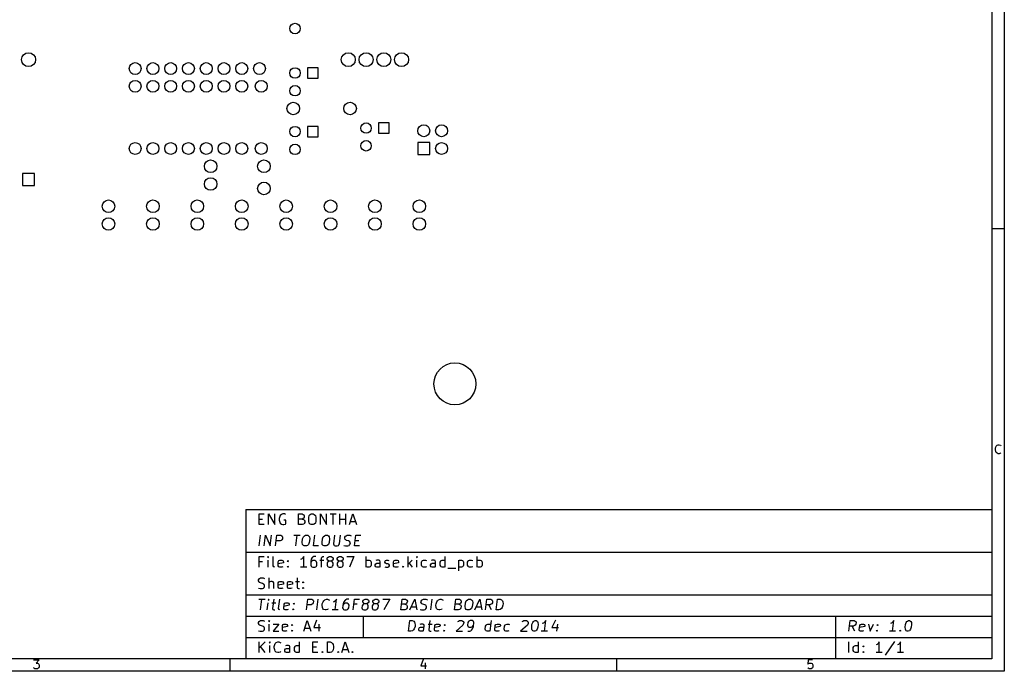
# Model space of a CAD drawing. Extents: x 10 to 287, y -200 to -10.
# Tile 2 of 3: x 146 to 287, y -200 to -107. Entities that reach past the tile are written whole.
import ezdxf

# ---------------------------------------------------------------- set-up
doc = ezdxf.new("R2010")
doc.units = 0
doc.header["$MEASUREMENT"] = 0
doc.layers.add('BLACK', color=250, linetype='CONTINUOUS')

msp = doc.modelspace()

# ---------------------------------------------------------------- linework, layer by layer
at = {"layer": 'BLACK'}
for p, q in [((286.842, -10.16), (286.842, -199.847)), ((285.064, -11.938), (285.064, -198.069)), ((187.21, -113.55), (187.21, -115.05)), ((188.71, -113.55), (187.21, -113.55)), ((188.71, -115.05), (188.71, -113.55)), ((187.21, -115.05), (188.71, -115.05)), ((187.21, -121.932), (187.21, -123.432)), ((188.71, -121.932), (187.21, -121.932)), ((188.71, -123.432), (188.71, -121.932)), ((197.37, -121.424), (197.37, -122.924)), ((198.87, -121.424), (197.37, -121.424)), ((198.87, -122.924), (198.87, -121.424)), ((187.21, -123.432), (188.71, -123.432)), ((197.37, -122.924), (198.87, -122.924)), ((202.985, -124.245), (202.985, -125.945)), ((204.685, -124.245), (202.985, -124.245)), ((204.685, -125.945), (204.685, -124.245)), ((202.985, -125.945), (204.685, -125.945)), ((148.17, -128.69), (146.47, -128.69)), ((146.47, -128.69), (146.47, -130.39)), ((148.17, -130.39), (148.17, -128.69)), ((146.47, -130.39), (148.17, -130.39)), ((286.842, -136.601), (285.064, -136.601)), ((285.681, -167.65), (285.802, -167.529)), ((285.802, -167.529), (285.983, -167.468)), ((285.983, -167.468), (286.104, -167.468)), ((286.104, -167.468), (286.286, -167.529)), ((286.286, -167.529), (286.346, -167.589)), ((285.56, -168.013), (285.621, -167.771)), ((285.56, -168.194), (285.56, -168.013)), ((285.621, -168.436), (285.56, -168.194)), ((285.621, -167.771), (285.681, -167.65)), ((285.681, -168.557), (285.621, -168.436)), ((285.802, -168.678), (285.681, -168.557)), ((285.983, -168.738), (285.802, -168.678)), ((286.104, -168.738), (285.983, -168.738)), ((286.286, -168.678), (286.104, -168.738)), ((286.346, -168.617), (286.286, -168.678)), ((178.384, -176.733), (178.384, -198.069)), ((178.384, -176.733), (285.064, -176.733)), ((180.271, -178.874), (180.271, -177.35)), ((180.271, -177.35), (180.997, -177.35)), ((181.65, -178.874), (181.65, -177.35)), ((181.65, -177.35), (182.521, -178.874)), ((182.521, -178.874), (182.521, -177.35)), ((183.682, -177.35), (183.464, -177.423)), ((183.9, -177.35), (183.682, -177.35)), ((184.045, -177.423), (183.9, -177.35)), ((185.932, -178.874), (185.932, -177.35)), ((185.932, -177.35), (186.44, -177.35)), ((186.44, -177.35), (186.585, -177.423)), ((187.601, -177.423), (187.746, -177.35)), ((187.746, -177.35), (188.036, -177.35)), ((188.036, -177.35), (188.181, -177.423)), ((189.052, -178.874), (189.052, -177.35)), ((189.052, -177.35), (189.923, -178.874)), ((189.923, -178.874), (189.923, -177.35)), ((190.431, -177.35), (191.302, -177.35)), ((190.866, -178.874), (190.866, -177.35)), ((191.81, -178.874), (191.81, -177.35)), ((192.681, -178.874), (192.681, -177.35)), ((193.189, -178.874), (193.697, -177.35)), ((193.697, -177.35), (194.205, -178.874)), ((180.271, -178.076), (180.779, -178.076)), ((183.246, -177.713), (183.174, -178.003)), ((183.174, -178.003), (183.174, -178.221)), ((183.174, -178.221), (183.246, -178.511)), ((183.319, -177.568), (183.246, -177.713)), ((183.246, -178.511), (183.319, -178.656)), ((183.464, -177.423), (183.319, -177.568)), ((183.319, -178.656), (183.464, -178.801)), ((183.464, -178.801), (183.682, -178.874)), ((184.117, -178.221), (183.827, -178.221)), ((183.827, -178.874), (184.045, -178.801)), ((184.045, -178.801), (184.117, -178.729)), ((184.117, -178.729), (184.117, -178.221)), ((186.44, -178.076), (185.932, -178.076)), ((186.585, -178.003), (186.44, -178.076)), ((186.44, -178.076), (186.657, -178.148)), ((186.657, -178.801), (186.512, -178.874)), ((186.585, -177.423), (186.657, -177.495)), ((186.657, -177.931), (186.585, -178.003)), ((186.657, -177.495), (186.73, -177.64)), ((186.73, -177.785), (186.657, -177.931)), ((186.657, -178.148), (186.73, -178.221)), ((186.73, -178.729), (186.657, -178.801)), ((186.73, -177.64), (186.73, -177.785)), ((186.73, -178.221), (186.802, -178.366)), ((186.802, -178.584), (186.73, -178.729)), ((186.802, -178.366), (186.802, -178.584)), ((187.383, -177.858), (187.456, -177.568)), ((187.383, -178.366), (187.383, -177.858)), ((187.456, -178.656), (187.383, -178.366)), ((187.456, -177.568), (187.601, -177.423)), ((187.601, -178.801), (187.456, -178.656)), ((187.746, -178.874), (187.601, -178.801)), ((188.181, -178.801), (188.036, -178.874)), ((188.181, -177.423), (188.326, -177.568)), ((188.326, -178.656), (188.181, -178.801)), ((188.326, -177.568), (188.399, -177.858)), ((188.399, -178.366), (188.326, -178.656)), ((188.399, -177.858), (188.399, -178.366)), ((191.81, -178.076), (192.681, -178.076)), ((193.334, -178.439), (194.06, -178.439)), ((180.997, -178.874), (180.271, -178.874)), ((183.682, -178.874), (183.827, -178.874)), ((186.512, -178.874), (185.932, -178.874)), ((188.036, -178.874), (187.746, -178.874)), ((180.289, -181.922), (180.48, -180.398)), ((181.015, -181.922), (181.205, -180.398)), ((181.205, -180.398), (181.886, -181.922)), ((181.886, -181.922), (182.076, -180.398)), ((182.611, -181.922), (182.802, -180.398)), ((183.283, -181.196), (182.702, -181.196)), ((182.802, -180.398), (183.383, -180.398)), ((183.437, -181.124), (183.283, -181.196)), ((183.383, -180.398), (183.519, -180.471)), ((183.519, -181.051), (183.437, -181.124)), ((183.519, -180.471), (183.582, -180.543)), ((183.609, -180.906), (183.519, -181.051)), ((183.582, -180.543), (183.637, -180.688)), ((183.637, -180.688), (183.609, -180.906)), ((185.269, -180.398), (186.14, -180.398)), ((185.514, -181.922), (185.705, -180.398)), ((186.449, -181.414), (186.512, -180.906)), ((186.485, -181.704), (186.449, -181.414)), ((186.512, -180.906), (186.621, -180.616)), ((186.621, -180.616), (186.784, -180.471)), ((186.784, -180.471), (186.939, -180.398)), ((186.939, -180.398), (187.229, -180.398)), ((187.229, -180.398), (187.365, -180.471)), ((187.465, -181.414), (187.356, -181.704)), ((187.365, -180.471), (187.492, -180.616)), ((187.528, -180.906), (187.465, -181.414)), ((187.492, -180.616), (187.528, -180.906)), ((188.054, -181.922), (188.245, -180.398)), ((189.279, -181.414), (189.342, -180.906)), ((189.315, -181.704), (189.279, -181.414)), ((189.342, -180.906), (189.451, -180.616)), ((189.451, -180.616), (189.615, -180.471)), ((189.615, -180.471), (189.769, -180.398)), ((189.769, -180.398), (190.059, -180.398)), ((190.059, -180.398), (190.195, -180.471)), ((190.295, -181.414), (190.186, -181.704)), ((190.195, -180.471), (190.322, -180.616)), ((190.358, -180.906), (190.295, -181.414)), ((190.322, -180.616), (190.358, -180.906)), ((191.075, -180.398), (190.921, -181.632)), ((191.792, -181.632), (191.946, -180.398)), ((192.545, -180.833), (192.563, -180.688)), ((192.599, -180.979), (192.545, -180.833)), ((192.563, -180.688), (192.654, -180.543)), ((192.663, -181.051), (192.599, -180.979)), ((192.654, -180.543), (192.735, -180.471)), ((192.799, -181.124), (192.663, -181.051)), ((192.735, -180.471), (192.889, -180.398)), ((193.08, -181.196), (192.799, -181.124)), ((192.889, -180.398), (193.252, -180.398)), ((193.216, -181.269), (193.08, -181.196)), ((193.279, -181.341), (193.216, -181.269)), ((193.252, -180.398), (193.461, -180.471)), ((193.334, -181.487), (193.279, -181.341)), ((193.316, -181.632), (193.334, -181.487)), ((193.933, -181.922), (194.123, -180.398)), ((194.032, -181.124), (194.54, -181.124)), ((194.123, -180.398), (194.849, -180.398)), ((178.384, -182.829), (285.064, -182.829)), ((186.612, -181.849), (186.485, -181.704)), ((186.748, -181.922), (186.612, -181.849)), ((187.038, -181.922), (186.748, -181.922)), ((187.193, -181.849), (187.038, -181.922)), ((187.356, -181.704), (187.193, -181.849)), ((188.78, -181.922), (188.054, -181.922)), ((189.442, -181.849), (189.315, -181.704)), ((189.578, -181.922), (189.442, -181.849)), ((189.869, -181.922), (189.578, -181.922)), ((190.023, -181.849), (189.869, -181.922)), ((190.186, -181.704), (190.023, -181.849)), ((190.921, -181.632), (190.975, -181.777)), ((190.975, -181.777), (191.039, -181.849)), ((191.039, -181.849), (191.175, -181.922)), ((191.175, -181.922), (191.465, -181.922)), ((191.465, -181.922), (191.619, -181.849)), ((191.619, -181.849), (191.701, -181.777)), ((191.701, -181.777), (191.792, -181.632)), ((192.418, -181.849), (192.626, -181.922)), ((192.626, -181.922), (192.989, -181.922)), ((192.989, -181.922), (193.143, -181.849)), ((193.143, -181.849), (193.225, -181.777)), ((193.225, -181.777), (193.316, -181.632)), ((194.658, -181.922), (193.933, -181.922)), ((180.271, -184.97), (180.271, -183.446)), ((180.271, -183.446), (180.997, -183.446)), ((180.779, -184.172), (180.271, -184.172)), ((181.577, -183.446), (181.505, -183.519)), ((181.505, -183.519), (181.577, -183.591)), ((181.65, -183.519), (181.577, -183.446)), ((181.577, -183.446), (181.577, -183.591)), ((181.577, -183.591), (181.65, -183.519)), ((181.577, -184.97), (181.577, -183.954)), ((182.303, -184.752), (182.303, -183.446)), ((183.029, -184.172), (183.101, -184.027)), ((183.029, -184.752), (183.029, -184.172)), ((183.754, -184.317), (183.029, -184.462)), ((183.101, -184.027), (183.246, -183.954)), ((183.246, -183.954), (183.537, -183.954)), ((183.537, -183.954), (183.682, -184.027)), ((183.682, -184.027), (183.754, -184.172)), ((183.754, -184.172), (183.754, -184.317)), ((184.335, -184.099), (184.408, -184.027)), ((184.408, -184.172), (184.335, -184.099)), ((184.408, -184.027), (184.48, -184.099)), ((184.408, -184.027), (184.408, -184.172)), ((184.48, -184.099), (184.408, -184.172)), ((186.367, -183.809), (186.222, -183.881)), ((186.512, -183.664), (186.367, -183.809)), ((186.657, -183.446), (186.512, -183.664)), ((186.657, -184.97), (186.657, -183.446)), ((187.746, -183.809), (187.673, -184.099)), ((187.673, -184.099), (187.673, -184.68)), ((187.746, -184.172), (187.673, -184.317)), ((187.891, -183.591), (187.746, -183.809)), ((187.818, -184.099), (187.746, -184.172)), ((187.964, -184.027), (187.818, -184.099)), ((187.964, -183.519), (187.891, -183.591)), ((188.109, -183.446), (187.964, -183.519)), ((188.254, -184.027), (187.964, -184.027)), ((188.399, -183.446), (188.109, -183.446)), ((188.399, -184.099), (188.254, -184.027)), ((188.472, -184.172), (188.399, -184.099)), ((188.544, -184.317), (188.472, -184.172)), ((188.544, -184.68), (188.544, -184.317)), ((188.98, -183.954), (189.56, -183.954)), ((189.197, -183.664), (189.27, -183.519)), ((189.197, -184.97), (189.197, -183.664)), ((189.27, -183.519), (189.415, -183.446)), ((189.415, -183.446), (189.56, -183.446)), ((189.996, -183.736), (190.068, -183.591)), ((189.996, -183.809), (189.996, -183.736)), ((190.068, -183.954), (189.996, -183.809)), ((190.068, -184.244), (189.996, -184.389)), ((189.996, -184.389), (189.996, -184.68)), ((190.068, -183.591), (190.141, -183.519)), ((190.141, -184.027), (190.068, -183.954)), ((190.141, -184.172), (190.068, -184.244)), ((190.141, -183.519), (190.286, -183.446)), ((190.286, -184.099), (190.141, -184.027)), ((190.286, -184.099), (190.141, -184.172)), ((190.286, -183.446), (190.576, -183.446)), ((190.576, -184.099), (190.286, -184.099)), ((190.576, -183.446), (190.721, -183.519)), ((190.721, -184.027), (190.576, -184.099)), ((190.721, -184.172), (190.576, -184.099)), ((190.721, -183.519), (190.794, -183.591)), ((190.794, -183.954), (190.721, -184.027)), ((190.794, -184.244), (190.721, -184.172)), ((190.794, -183.591), (190.866, -183.736)), ((190.866, -183.809), (190.794, -183.954)), ((190.866, -184.389), (190.794, -184.244)), ((190.866, -183.736), (190.866, -183.809)), ((190.866, -184.68), (190.866, -184.389)), ((191.447, -183.736), (191.52, -183.591)), ((191.447, -183.809), (191.447, -183.736)), ((191.52, -183.954), (191.447, -183.809)), ((191.52, -184.244), (191.447, -184.389)), ((191.447, -184.389), (191.447, -184.68)), ((191.52, -183.591), (191.592, -183.519)), ((191.592, -184.027), (191.52, -183.954)), ((191.592, -184.172), (191.52, -184.244)), ((191.592, -183.519), (191.737, -183.446)), ((191.737, -184.099), (191.592, -184.027)), ((191.737, -184.099), (191.592, -184.172)), ((191.737, -183.446), (192.028, -183.446)), ((192.028, -184.099), (191.737, -184.099)), ((192.028, -183.446), (192.173, -183.519)), ((192.173, -184.027), (192.028, -184.099)), ((192.173, -184.172), (192.028, -184.099)), ((192.173, -183.519), (192.245, -183.591)), ((192.245, -183.954), (192.173, -184.027)), ((192.245, -184.244), (192.173, -184.172)), ((192.245, -183.591), (192.318, -183.736)), ((192.318, -183.809), (192.245, -183.954)), ((192.318, -184.389), (192.245, -184.244)), ((192.318, -183.736), (192.318, -183.809)), ((192.318, -184.68), (192.318, -184.389)), ((192.826, -183.446), (193.842, -183.446)), ((193.842, -183.446), (193.189, -184.97)), ((195.584, -184.97), (195.584, -183.446)), ((195.584, -184.027), (195.729, -183.954)), ((195.729, -183.954), (196.019, -183.954)), ((196.019, -183.954), (196.164, -184.027)), ((196.164, -184.027), (196.237, -184.099)), ((196.237, -184.099), (196.309, -184.244)), ((196.309, -184.244), (196.309, -184.68)), ((197.108, -183.954), (196.962, -184.027)), ((196.962, -184.462), (197.108, -184.389)), ((197.398, -183.954), (197.108, -183.954)), ((197.108, -184.389), (197.47, -184.389)), ((197.543, -184.027), (197.398, -183.954)), ((197.47, -184.389), (197.616, -184.317)), ((197.616, -184.172), (197.543, -184.027)), ((197.616, -184.97), (197.616, -184.172)), ((198.269, -184.172), (198.341, -184.027)), ((198.269, -184.244), (198.269, -184.172)), ((198.341, -184.389), (198.269, -184.244)), ((198.341, -184.027), (198.486, -183.954)), ((198.486, -184.462), (198.341, -184.389)), ((198.486, -183.954), (198.704, -183.954)), ((198.704, -183.954), (198.849, -184.027)), ((199.502, -184.172), (199.575, -184.027)), ((199.502, -184.752), (199.502, -184.172)), ((200.228, -184.317), (199.502, -184.462)), ((199.575, -184.027), (199.72, -183.954)), ((199.72, -183.954), (200.01, -183.954)), ((200.01, -183.954), (200.156, -184.027)), ((200.156, -184.027), (200.228, -184.172)), ((200.228, -184.172), (200.228, -184.317)), ((201.607, -184.97), (201.607, -183.446)), ((202.188, -183.954), (201.607, -184.535)), ((201.752, -184.389), (202.188, -184.97)), ((202.841, -183.446), (202.768, -183.519)), ((202.768, -183.519), (202.841, -183.591)), ((202.913, -183.519), (202.841, -183.446)), ((202.841, -183.446), (202.841, -183.591)), ((202.841, -183.591), (202.913, -183.519)), ((202.841, -184.97), (202.841, -183.954)), ((203.494, -184.244), (203.566, -184.099)), ((203.494, -184.68), (203.494, -184.244)), ((203.566, -184.099), (203.639, -184.027)), ((203.639, -184.027), (203.784, -183.954)), ((203.784, -183.954), (204.074, -183.954)), ((204.074, -183.954), (204.22, -184.027)), ((205.018, -183.954), (204.873, -184.027)), ((204.873, -184.462), (205.018, -184.389)), ((205.308, -183.954), (205.018, -183.954)), ((205.018, -184.389), (205.381, -184.389)), ((205.453, -184.027), (205.308, -183.954)), ((205.381, -184.389), (205.526, -184.317)), ((205.526, -184.172), (205.453, -184.027)), ((205.526, -184.97), (205.526, -184.172)), ((206.179, -184.244), (206.252, -184.099)), ((206.179, -184.68), (206.179, -184.244)), ((206.252, -184.099), (206.324, -184.027)), ((206.324, -184.027), (206.469, -183.954)), ((206.469, -183.954), (206.76, -183.954)), ((206.76, -183.954), (206.905, -184.027)), ((206.905, -184.97), (206.905, -183.446)), ((208.792, -183.954), (208.792, -185.478)), ((208.792, -184.027), (208.937, -183.954)), ((208.937, -183.954), (209.227, -183.954)), ((209.227, -183.954), (209.372, -184.027)), ((209.372, -184.027), (209.445, -184.099)), ((209.445, -184.099), (209.517, -184.244)), ((209.517, -184.244), (209.517, -184.68)), ((210.098, -184.244), (210.17, -184.099)), ((210.098, -184.68), (210.098, -184.244)), ((210.17, -184.099), (210.243, -184.027)), ((210.243, -184.027), (210.388, -183.954)), ((210.388, -183.954), (210.678, -183.954)), ((210.678, -183.954), (210.824, -184.027)), ((211.477, -184.97), (211.477, -183.446)), ((211.477, -184.027), (211.622, -183.954)), ((211.622, -183.954), (211.912, -183.954)), ((211.912, -183.954), (212.057, -184.027)), ((212.057, -184.027), (212.13, -184.099)), ((212.13, -184.099), (212.202, -184.244)), ((212.202, -184.244), (212.202, -184.68)), ((182.376, -184.897), (182.303, -184.752)), ((182.521, -184.97), (182.376, -184.897)), ((183.101, -184.897), (183.029, -184.752)), ((183.246, -184.97), (183.101, -184.897)), ((183.537, -184.97), (183.246, -184.97)), ((183.682, -184.897), (183.537, -184.97)), ((184.335, -184.897), (184.408, -184.825)), ((184.408, -184.97), (184.335, -184.897)), ((184.408, -184.825), (184.48, -184.897)), ((184.408, -184.825), (184.408, -184.97)), ((184.48, -184.897), (184.408, -184.97)), ((187.093, -184.97), (186.222, -184.97)), ((187.673, -184.68), (187.746, -184.825)), ((187.746, -184.825), (187.818, -184.897)), ((187.818, -184.897), (187.964, -184.97)), ((187.964, -184.97), (188.254, -184.97)), ((188.254, -184.97), (188.399, -184.897)), ((188.399, -184.897), (188.472, -184.825)), ((188.472, -184.825), (188.544, -184.68)), ((189.996, -184.68), (190.068, -184.825)), ((190.068, -184.825), (190.141, -184.897)), ((190.141, -184.897), (190.286, -184.97)), ((190.286, -184.97), (190.576, -184.97)), ((190.576, -184.97), (190.721, -184.897)), ((190.721, -184.897), (190.794, -184.825)), ((190.794, -184.825), (190.866, -184.68)), ((191.447, -184.68), (191.52, -184.825)), ((191.52, -184.825), (191.592, -184.897)), ((191.592, -184.897), (191.737, -184.97)), ((191.737, -184.97), (192.028, -184.97)), ((192.028, -184.97), (192.173, -184.897)), ((192.173, -184.897), (192.245, -184.825)), ((192.245, -184.825), (192.318, -184.68)), ((195.729, -184.97), (195.584, -184.897)), ((196.019, -184.97), (195.729, -184.97)), ((196.164, -184.897), (196.019, -184.97)), ((196.237, -184.825), (196.164, -184.897)), ((196.309, -184.68), (196.237, -184.825)), ((196.89, -184.607), (196.962, -184.462)), ((196.89, -184.752), (196.89, -184.607)), ((196.962, -184.897), (196.89, -184.752)), ((197.108, -184.97), (196.962, -184.897)), ((197.47, -184.97), (197.108, -184.97)), ((197.616, -184.897), (197.47, -184.97)), ((198.269, -184.897), (198.414, -184.97)), ((198.414, -184.97), (198.704, -184.97)), ((198.704, -184.462), (198.486, -184.462)), ((198.849, -184.535), (198.704, -184.462)), ((198.704, -184.97), (198.849, -184.897)), ((198.922, -184.68), (198.849, -184.535)), ((198.849, -184.897), (198.922, -184.752)), ((198.922, -184.752), (198.922, -184.68)), ((199.575, -184.897), (199.502, -184.752)), ((199.72, -184.97), (199.575, -184.897)), ((200.01, -184.97), (199.72, -184.97)), ((200.156, -184.897), (200.01, -184.97)), ((200.809, -184.897), (200.881, -184.825)), ((200.881, -184.97), (200.809, -184.897)), ((200.881, -184.825), (200.954, -184.897)), ((200.881, -184.825), (200.881, -184.97)), ((200.954, -184.897), (200.881, -184.97)), ((203.566, -184.825), (203.494, -184.68)), ((203.639, -184.897), (203.566, -184.825)), ((203.784, -184.97), (203.639, -184.897)), ((204.074, -184.97), (203.784, -184.97)), ((204.22, -184.897), (204.074, -184.97)), ((204.8, -184.607), (204.873, -184.462)), ((204.8, -184.752), (204.8, -184.607)), ((204.873, -184.897), (204.8, -184.752)), ((205.018, -184.97), (204.873, -184.897)), ((205.381, -184.97), (205.018, -184.97)), ((205.526, -184.897), (205.381, -184.97)), ((206.252, -184.825), (206.179, -184.68)), ((206.324, -184.897), (206.252, -184.825)), ((206.469, -184.97), (206.324, -184.897)), ((206.76, -184.97), (206.469, -184.97)), ((206.905, -184.897), (206.76, -184.97)), ((207.268, -185.115), (208.429, -185.115)), ((208.937, -184.97), (208.792, -184.897)), ((209.227, -184.97), (208.937, -184.97)), ((209.372, -184.897), (209.227, -184.97)), ((209.445, -184.825), (209.372, -184.897)), ((209.517, -184.68), (209.445, -184.825)), ((210.17, -184.825), (210.098, -184.68)), ((210.243, -184.897), (210.17, -184.825)), ((210.388, -184.97), (210.243, -184.897)), ((210.678, -184.97), (210.388, -184.97)), ((210.824, -184.897), (210.678, -184.97)), ((211.622, -184.97), (211.477, -184.897)), ((211.912, -184.97), (211.622, -184.97)), ((212.057, -184.897), (211.912, -184.97)), ((212.13, -184.825), (212.057, -184.897)), ((212.202, -184.68), (212.13, -184.825)), ((180.198, -186.784), (180.271, -186.639)), ((180.198, -186.929), (180.198, -186.784)), ((180.271, -187.075), (180.198, -186.929)), ((180.271, -186.639), (180.344, -186.567)), ((180.344, -187.147), (180.271, -187.075)), ((180.344, -186.567), (180.489, -186.494)), ((180.489, -187.22), (180.344, -187.147)), ((180.489, -186.494), (180.852, -186.494)), ((180.779, -187.292), (180.489, -187.22)), ((180.852, -186.494), (181.069, -186.567)), ((181.722, -188.018), (181.722, -186.494)), ((181.795, -187.075), (181.722, -187.147)), ((181.94, -187.002), (181.795, -187.075)), ((182.158, -187.002), (181.94, -187.002)), ((182.303, -187.075), (182.158, -187.002)), ((182.376, -187.22), (182.303, -187.075)), ((182.376, -188.018), (182.376, -187.22)), ((183.029, -187.22), (183.101, -187.075)), ((183.029, -187.8), (183.029, -187.22)), ((183.101, -187.075), (183.246, -187.002)), ((183.246, -187.002), (183.537, -187.002)), ((183.537, -187.002), (183.682, -187.075)), ((183.682, -187.075), (183.754, -187.22)), ((183.754, -187.22), (183.754, -187.365)), ((184.335, -187.22), (184.408, -187.075)), ((184.335, -187.8), (184.335, -187.22)), ((184.408, -187.075), (184.553, -187.002)), ((184.553, -187.002), (184.843, -187.002)), ((184.843, -187.002), (184.988, -187.075)), ((184.988, -187.075), (185.061, -187.22)), ((185.061, -187.22), (185.061, -187.365)), ((185.496, -187.002), (186.077, -187.002)), ((185.714, -186.494), (185.714, -187.8)), ((186.512, -187.147), (186.585, -187.075)), ((186.585, -187.22), (186.512, -187.147)), ((186.585, -187.075), (186.657, -187.147)), ((186.585, -187.075), (186.585, -187.22)), ((186.657, -187.147), (186.585, -187.22)), ((180.198, -187.945), (180.416, -188.018)), ((180.416, -188.018), (180.779, -188.018)), ((180.924, -187.365), (180.779, -187.292)), ((180.779, -188.018), (180.924, -187.945)), ((180.997, -187.437), (180.924, -187.365)), ((180.924, -187.945), (180.997, -187.873)), ((181.069, -187.583), (180.997, -187.437)), ((180.997, -187.873), (181.069, -187.728)), ((181.069, -187.728), (181.069, -187.583)), ((183.754, -187.365), (183.029, -187.51)), ((183.101, -187.945), (183.029, -187.8)), ((183.246, -188.018), (183.101, -187.945)), ((183.537, -188.018), (183.246, -188.018)), ((183.682, -187.945), (183.537, -188.018)), ((185.061, -187.365), (184.335, -187.51)), ((184.408, -187.945), (184.335, -187.8)), ((184.553, -188.018), (184.408, -187.945)), ((184.843, -188.018), (184.553, -188.018)), ((184.988, -187.945), (184.843, -188.018)), ((185.714, -187.8), (185.786, -187.945)), ((185.786, -187.945), (185.932, -188.018)), ((185.932, -188.018), (186.077, -188.018)), ((186.512, -187.945), (186.585, -187.873)), ((186.585, -188.018), (186.512, -187.945)), ((186.585, -187.873), (186.657, -187.945)), ((186.585, -187.873), (186.585, -188.018)), ((186.657, -187.945), (186.585, -188.018)), ((178.384, -188.925), (285.064, -188.925)), ((180.262, -189.542), (181.133, -189.542)), ((180.507, -191.066), (180.697, -189.542)), ((181.45, -191.066), (181.577, -190.05)), ((181.641, -189.542), (181.559, -189.615)), ((181.559, -189.615), (181.623, -189.687)), ((181.641, -189.542), (181.623, -189.687)), ((181.623, -189.687), (181.704, -189.615)), ((181.704, -189.615), (181.641, -189.542)), ((182.085, -190.05), (182.666, -190.05)), ((182.367, -189.542), (182.203, -190.848)), ((183.074, -190.848), (183.237, -189.542)), ((183.963, -190.123), (184.117, -190.05)), ((184.117, -190.05), (184.408, -190.05)), ((184.408, -190.05), (184.544, -190.123)), ((187.038, -191.066), (187.229, -189.542)), ((187.229, -189.542), (187.809, -189.542)), ((187.809, -189.542), (187.945, -189.615)), ((187.945, -189.615), (188.009, -189.687)), ((188.036, -190.05), (187.945, -190.195)), ((188.009, -189.687), (188.063, -189.832)), ((188.063, -189.832), (188.036, -190.05)), ((188.562, -191.066), (188.753, -189.542)), ((189.324, -190.195), (189.433, -189.905)), ((189.433, -189.905), (189.524, -189.76)), ((189.524, -189.76), (189.687, -189.615)), ((189.687, -189.615), (189.914, -189.542)), ((189.914, -189.542), (190.059, -189.542)), ((190.059, -189.542), (190.268, -189.615)), ((190.268, -189.615), (190.331, -189.687)), ((191.03, -189.905), (190.876, -189.977)), ((191.193, -189.76), (191.03, -189.905)), ((191.175, -191.066), (191.365, -189.542)), ((191.365, -189.542), (191.193, -189.76)), ((192.409, -189.905), (192.3, -190.195)), ((192.581, -189.687), (192.409, -189.905)), ((192.663, -189.615), (192.581, -189.687)), ((192.817, -189.542), (192.663, -189.615)), ((193.107, -189.542), (192.817, -189.542)), ((193.715, -191.066), (193.905, -189.542)), ((193.905, -189.542), (194.631, -189.542)), ((195.094, -189.905), (195.103, -189.832)), ((195.148, -190.05), (195.094, -189.905)), ((195.103, -189.832), (195.194, -189.687)), ((195.212, -190.123), (195.148, -190.05)), ((195.194, -189.687), (195.275, -189.615)), ((195.275, -189.615), (195.429, -189.542)), ((195.429, -189.542), (195.72, -189.542)), ((195.72, -189.542), (195.856, -189.615)), ((195.874, -190.05), (195.792, -190.123)), ((195.856, -189.615), (195.919, -189.687)), ((195.965, -189.905), (195.874, -190.05)), ((195.919, -189.687), (195.974, -189.832)), ((195.974, -189.832), (195.965, -189.905)), ((196.545, -189.905), (196.554, -189.832)), ((196.6, -190.05), (196.545, -189.905)), ((196.554, -189.832), (196.645, -189.687)), ((196.663, -190.123), (196.6, -190.05)), ((196.645, -189.687), (196.727, -189.615)), ((196.727, -189.615), (196.881, -189.542)), ((196.881, -189.542), (197.171, -189.542)), ((197.171, -189.542), (197.307, -189.615)), ((197.325, -190.05), (197.244, -190.123)), ((197.307, -189.615), (197.371, -189.687)), ((197.416, -189.905), (197.325, -190.05)), ((197.371, -189.687), (197.425, -189.832)), ((197.425, -189.832), (197.416, -189.905)), ((197.969, -189.542), (198.985, -189.542)), ((198.985, -189.542), (198.142, -191.066)), ((200.537, -191.066), (200.727, -189.542)), ((200.727, -189.542), (201.235, -189.542)), ((201.235, -189.542), (201.371, -189.615)), ((201.371, -189.615), (201.435, -189.687)), ((201.471, -189.977), (201.38, -190.123)), ((201.435, -189.687), (201.489, -189.832)), ((201.489, -189.832), (201.471, -189.977)), ((201.843, -191.066), (202.541, -189.542)), ((202.541, -189.542), (202.859, -191.066)), ((203.43, -189.977), (203.449, -189.832)), ((203.485, -190.123), (203.43, -189.977)), ((203.449, -189.832), (203.539, -189.687)), ((203.539, -189.687), (203.621, -189.615)), ((203.621, -189.615), (203.775, -189.542)), ((203.775, -189.542), (204.138, -189.542)), ((204.138, -189.542), (204.347, -189.615)), ((204.818, -191.066), (205.009, -189.542)), ((205.58, -190.195), (205.689, -189.905)), ((205.689, -189.905), (205.78, -189.76)), ((205.78, -189.76), (205.943, -189.615)), ((205.943, -189.615), (206.17, -189.542)), ((206.17, -189.542), (206.315, -189.542)), ((206.315, -189.542), (206.524, -189.615)), ((206.524, -189.615), (206.587, -189.687)), ((208.229, -191.066), (208.42, -189.542)), ((208.42, -189.542), (208.928, -189.542)), ((208.928, -189.542), (209.064, -189.615)), ((209.064, -189.615), (209.127, -189.687)), ((209.164, -189.977), (209.073, -190.123)), ((209.127, -189.687), (209.182, -189.832)), ((209.182, -189.832), (209.164, -189.977)), ((209.744, -190.558), (209.808, -190.05)), ((209.808, -190.05), (209.916, -189.76)), ((209.916, -189.76), (210.08, -189.615)), ((210.08, -189.615), (210.234, -189.542)), ((210.234, -189.542), (210.524, -189.542)), ((210.524, -189.542), (210.66, -189.615)), ((210.66, -189.615), (210.787, -189.76)), ((210.824, -190.05), (210.76, -190.558)), ((210.787, -189.76), (210.824, -190.05)), ((211.132, -191.066), (211.831, -189.542)), ((211.831, -189.542), (212.148, -191.066)), ((212.656, -191.066), (212.847, -189.542)), ((212.847, -189.542), (213.427, -189.542)), ((213.427, -189.542), (213.563, -189.615)), ((213.563, -189.615), (213.627, -189.687)), ((213.654, -190.05), (213.563, -190.195)), ((213.627, -189.687), (213.681, -189.832)), ((213.681, -189.832), (213.654, -190.05)), ((214.18, -191.066), (214.371, -189.542)), ((214.371, -189.542), (214.733, -189.542)), ((214.733, -189.542), (214.942, -189.615)), ((214.942, -189.615), (215.069, -189.76)), ((215.069, -189.76), (215.123, -189.905)), ((215.123, -189.905), (215.16, -190.195)), ((182.203, -190.848), (182.258, -190.993)), ((182.258, -190.993), (182.394, -191.066)), ((182.394, -191.066), (182.539, -191.066)), ((183.129, -190.993), (183.074, -190.848)), ((183.265, -191.066), (183.129, -190.993)), ((183.8, -190.848), (183.872, -190.268)), ((183.854, -190.993), (183.8, -190.848)), ((184.58, -190.413), (183.836, -190.558)), ((183.99, -191.066), (183.854, -190.993)), ((183.872, -190.268), (183.963, -190.123)), ((184.281, -191.066), (183.99, -191.066)), ((184.435, -190.993), (184.281, -191.066)), ((184.544, -190.123), (184.598, -190.268)), ((184.598, -190.268), (184.58, -190.413)), ((185.088, -190.993), (185.17, -190.921)), ((185.151, -191.066), (185.088, -190.993)), ((185.17, -190.921), (185.151, -191.066)), ((185.233, -190.993), (185.151, -191.066)), ((185.17, -190.921), (185.233, -190.993)), ((185.188, -190.195), (185.269, -190.123)), ((185.251, -190.268), (185.188, -190.195)), ((185.269, -190.123), (185.251, -190.268)), ((185.333, -190.195), (185.251, -190.268)), ((185.269, -190.123), (185.333, -190.195)), ((187.71, -190.34), (187.129, -190.34)), ((187.864, -190.268), (187.71, -190.34)), ((187.945, -190.195), (187.864, -190.268)), ((189.297, -190.413), (189.324, -190.195)), ((189.333, -190.703), (189.297, -190.413)), ((189.388, -190.848), (189.333, -190.703)), ((189.515, -190.993), (189.388, -190.848)), ((189.723, -191.066), (189.515, -190.993)), ((189.869, -191.066), (189.723, -191.066)), ((190.095, -190.993), (189.869, -191.066)), ((190.177, -190.921), (190.095, -190.993)), ((191.61, -191.066), (190.739, -191.066)), ((192.3, -190.195), (192.227, -190.776)), ((192.227, -190.776), (192.282, -190.921)), ((192.363, -190.268), (192.273, -190.413)), ((192.282, -190.921), (192.345, -190.993)), ((192.345, -190.993), (192.481, -191.066)), ((192.445, -190.195), (192.363, -190.268)), ((192.599, -190.123), (192.445, -190.195)), ((192.481, -191.066), (192.771, -191.066)), ((192.889, -190.123), (192.599, -190.123)), ((192.771, -191.066), (192.926, -190.993)), ((193.025, -190.195), (192.889, -190.123)), ((192.926, -190.993), (193.007, -190.921)), ((193.007, -190.921), (193.098, -190.776)), ((193.089, -190.268), (193.025, -190.195)), ((193.143, -190.413), (193.089, -190.268)), ((193.098, -190.776), (193.143, -190.413)), ((194.323, -190.268), (193.815, -190.268)), ((195.021, -190.485), (194.985, -190.776)), ((194.985, -190.776), (195.039, -190.921)), ((195.112, -190.34), (195.021, -190.485)), ((195.039, -190.921), (195.103, -190.993)), ((195.103, -190.993), (195.239, -191.066)), ((195.194, -190.268), (195.112, -190.34)), ((195.348, -190.195), (195.194, -190.268)), ((195.348, -190.195), (195.212, -190.123)), ((195.239, -191.066), (195.529, -191.066)), ((195.638, -190.195), (195.348, -190.195)), ((195.529, -191.066), (195.683, -190.993)), ((195.792, -190.123), (195.638, -190.195)), ((195.774, -190.268), (195.638, -190.195)), ((195.683, -190.993), (195.765, -190.921)), ((195.765, -190.921), (195.856, -190.776)), ((195.838, -190.34), (195.774, -190.268)), ((195.892, -190.485), (195.838, -190.34)), ((195.856, -190.776), (195.892, -190.485)), ((196.473, -190.485), (196.436, -190.776)), ((196.436, -190.776), (196.491, -190.921)), ((196.563, -190.34), (196.473, -190.485)), ((196.491, -190.921), (196.554, -190.993)), ((196.554, -190.993), (196.69, -191.066)), ((196.645, -190.268), (196.563, -190.34)), ((196.799, -190.195), (196.645, -190.268)), ((196.799, -190.195), (196.663, -190.123)), ((196.69, -191.066), (196.981, -191.066)), ((197.089, -190.195), (196.799, -190.195)), ((196.981, -191.066), (197.135, -190.993)), ((197.244, -190.123), (197.089, -190.195)), ((197.226, -190.268), (197.089, -190.195)), ((197.135, -190.993), (197.216, -190.921)), ((197.216, -190.921), (197.307, -190.776)), ((197.289, -190.34), (197.226, -190.268)), ((197.343, -190.485), (197.289, -190.34)), ((197.307, -190.776), (197.343, -190.485)), ((201.117, -191.066), (200.537, -191.066)), ((201.144, -190.268), (200.636, -190.268)), ((201.271, -190.993), (201.117, -191.066)), ((201.299, -190.195), (201.144, -190.268)), ((201.144, -190.268), (201.353, -190.34)), ((201.353, -190.921), (201.271, -190.993)), ((201.38, -190.123), (201.299, -190.195)), ((201.353, -190.34), (201.417, -190.413)), ((201.444, -190.776), (201.353, -190.921)), ((201.417, -190.413), (201.471, -190.558)), ((201.471, -190.558), (201.444, -190.776)), ((202.042, -190.631), (202.768, -190.631)), ((203.303, -190.993), (203.512, -191.066)), ((203.548, -190.195), (203.485, -190.123)), ((203.512, -191.066), (203.875, -191.066)), ((203.684, -190.268), (203.548, -190.195)), ((203.966, -190.34), (203.684, -190.268)), ((203.875, -191.066), (204.029, -190.993)), ((204.102, -190.413), (203.966, -190.34)), ((204.029, -190.993), (204.111, -190.921)), ((204.165, -190.485), (204.102, -190.413)), ((204.111, -190.921), (204.201, -190.776)), ((204.22, -190.631), (204.165, -190.485)), ((204.201, -190.776), (204.22, -190.631)), ((205.553, -190.413), (205.58, -190.195)), ((205.589, -190.703), (205.553, -190.413)), ((205.644, -190.848), (205.589, -190.703)), ((205.771, -190.993), (205.644, -190.848)), ((205.979, -191.066), (205.771, -190.993)), ((206.125, -191.066), (205.979, -191.066)), ((206.351, -190.993), (206.125, -191.066)), ((206.433, -190.921), (206.351, -190.993)), ((208.81, -191.066), (208.229, -191.066)), ((208.837, -190.268), (208.329, -190.268)), ((208.964, -190.993), (208.81, -191.066)), ((208.991, -190.195), (208.837, -190.268)), ((208.837, -190.268), (209.046, -190.34)), ((209.046, -190.921), (208.964, -190.993)), ((209.073, -190.123), (208.991, -190.195)), ((209.046, -190.34), (209.109, -190.413)), ((209.136, -190.776), (209.046, -190.921)), ((209.109, -190.413), (209.164, -190.558)), ((209.164, -190.558), (209.136, -190.776)), ((209.78, -190.848), (209.744, -190.558)), ((209.907, -190.993), (209.78, -190.848)), ((210.043, -191.066), (209.907, -190.993)), ((210.334, -191.066), (210.043, -191.066)), ((210.488, -190.993), (210.334, -191.066)), ((210.651, -190.848), (210.488, -190.993)), ((210.76, -190.558), (210.651, -190.848)), ((211.332, -190.631), (212.057, -190.631)), ((213.327, -190.34), (212.747, -190.34)), ((213.527, -191.066), (213.11, -190.34)), ((213.482, -190.268), (213.327, -190.34)), ((213.563, -190.195), (213.482, -190.268)), ((214.543, -191.066), (214.18, -191.066)), ((214.77, -190.993), (214.543, -191.066)), ((214.933, -190.848), (214.77, -190.993)), ((215.024, -190.703), (214.933, -190.848)), ((215.133, -190.413), (215.024, -190.703)), ((215.16, -190.195), (215.133, -190.413)), ((178.384, -191.973), (285.064, -191.973)), ((180.198, -192.88), (180.271, -192.735)), ((180.198, -193.025), (180.198, -192.88)), ((180.271, -192.735), (180.344, -192.663)), ((180.344, -192.663), (180.489, -192.59)), ((180.489, -192.59), (180.852, -192.59)), ((180.852, -192.59), (181.069, -192.663)), ((181.722, -192.59), (181.65, -192.663)), ((181.65, -192.663), (181.722, -192.735)), ((181.795, -192.663), (181.722, -192.59)), ((181.722, -192.59), (181.722, -192.735)), ((181.722, -192.735), (181.795, -192.663)), ((186.657, -194.114), (187.165, -192.59)), ((187.165, -192.59), (187.673, -194.114)), ((188.472, -192.517), (188.109, -193.606)), ((195.148, -191.973), (195.148, -195.021)), ((201.625, -194.114), (201.816, -192.59)), ((201.816, -192.59), (202.179, -192.59)), ((202.179, -192.59), (202.387, -192.663)), ((202.387, -192.663), (202.514, -192.808)), ((202.514, -192.808), (202.569, -192.953)), ((204.719, -192.59), (204.555, -193.896)), ((208.692, -192.735), (208.773, -192.663)), ((208.773, -192.663), (208.928, -192.59)), ((208.928, -192.59), (209.291, -192.59)), ((209.291, -192.59), (209.427, -192.663)), ((209.427, -192.663), (209.49, -192.735)), ((209.49, -192.735), (209.545, -192.88)), ((209.545, -192.88), (209.526, -193.025)), ((210.125, -192.88), (210.08, -193.243)), ((210.216, -192.735), (210.125, -192.88)), ((210.297, -192.663), (210.216, -192.735)), ((210.452, -192.59), (210.297, -192.663)), ((210.742, -192.59), (210.452, -192.59)), ((210.878, -192.663), (210.742, -192.59)), ((210.942, -192.735), (210.878, -192.663)), ((210.923, -193.461), (210.996, -192.88)), ((210.996, -192.88), (210.942, -192.735)), ((213.309, -194.114), (213.5, -192.59)), ((217.908, -192.735), (217.99, -192.663)), ((217.99, -192.663), (218.144, -192.59)), ((218.144, -192.59), (218.507, -192.59)), ((218.507, -192.59), (218.643, -192.663)), ((218.643, -192.663), (218.707, -192.735)), ((218.707, -192.735), (218.761, -192.88)), ((218.761, -192.88), (218.743, -193.025)), ((219.305, -193.171), (219.414, -192.88)), ((219.414, -192.88), (219.505, -192.735)), ((219.505, -192.735), (219.587, -192.663)), ((219.587, -192.663), (219.741, -192.59)), ((219.741, -192.59), (219.886, -192.59)), ((219.886, -192.59), (220.022, -192.663)), ((220.022, -192.663), (220.086, -192.735)), ((220.086, -192.735), (220.14, -192.88)), ((220.14, -192.88), (220.176, -193.171)), ((221.092, -192.808), (220.929, -192.953)), ((221.074, -194.114), (221.265, -192.59)), ((221.265, -192.59), (221.092, -192.808)), ((222.653, -192.517), (222.154, -193.606)), ((262.712, -191.973), (262.712, -198.069)), ((264.617, -194.114), (264.808, -192.59)), ((264.808, -192.59), (265.388, -192.59)), ((265.388, -192.59), (265.524, -192.663)), ((265.524, -192.663), (265.588, -192.735)), ((265.588, -192.735), (265.642, -192.88)), ((265.642, -192.88), (265.615, -193.098)), ((270.876, -192.808), (270.713, -192.953)), ((270.858, -194.114), (271.049, -192.59)), ((271.049, -192.59), (270.876, -192.808)), ((272.718, -193.171), (272.827, -192.88)), ((272.827, -192.88), (272.918, -192.735)), ((272.918, -192.735), (272.999, -192.663)), ((272.999, -192.663), (273.153, -192.59)), ((273.153, -192.59), (273.299, -192.59)), ((273.299, -192.59), (273.435, -192.663)), ((273.435, -192.663), (273.498, -192.735)), ((273.498, -192.735), (273.553, -192.88)), ((273.553, -192.88), (273.589, -193.171)), ((180.271, -193.171), (180.198, -193.025)), ((180.198, -194.041), (180.416, -194.114)), ((180.344, -193.243), (180.271, -193.171)), ((180.489, -193.316), (180.344, -193.243)), ((180.416, -194.114), (180.779, -194.114)), ((180.779, -193.388), (180.489, -193.316)), ((180.924, -193.461), (180.779, -193.388)), ((180.779, -194.114), (180.924, -194.041)), ((180.997, -193.533), (180.924, -193.461)), ((180.924, -194.041), (180.997, -193.969)), ((181.069, -193.679), (180.997, -193.533)), ((180.997, -193.969), (181.069, -193.824)), ((181.069, -193.824), (181.069, -193.679)), ((181.722, -194.114), (181.722, -193.098)), ((182.303, -193.098), (183.101, -193.098)), ((183.101, -193.098), (182.303, -194.114)), ((182.303, -194.114), (183.101, -194.114)), ((183.609, -193.316), (183.682, -193.171)), ((183.609, -193.896), (183.609, -193.316)), ((184.335, -193.461), (183.609, -193.606)), ((183.682, -194.041), (183.609, -193.896)), ((183.682, -193.171), (183.827, -193.098)), ((183.827, -194.114), (183.682, -194.041)), ((183.827, -193.098), (184.117, -193.098)), ((184.117, -194.114), (183.827, -194.114)), ((184.117, -193.098), (184.262, -193.171)), ((184.262, -194.041), (184.117, -194.114)), ((184.262, -193.171), (184.335, -193.316)), ((184.335, -193.316), (184.335, -193.461)), ((184.916, -193.243), (184.988, -193.171)), ((184.988, -193.316), (184.916, -193.243)), ((184.916, -194.041), (184.988, -193.969)), ((184.988, -194.114), (184.916, -194.041)), ((184.988, -193.171), (185.061, -193.243)), ((184.988, -193.171), (184.988, -193.316)), ((185.061, -193.243), (184.988, -193.316)), ((184.988, -193.969), (185.061, -194.041)), ((184.988, -193.969), (184.988, -194.114)), ((185.061, -194.041), (184.988, -194.114)), ((186.802, -193.679), (187.528, -193.679)), ((188.109, -193.606), (189.052, -193.606)), ((188.834, -193.098), (188.834, -194.114)), ((201.988, -194.114), (201.625, -194.114)), ((202.215, -194.041), (201.988, -194.114)), ((202.378, -193.896), (202.215, -194.041)), ((202.469, -193.751), (202.378, -193.896)), ((202.578, -193.461), (202.469, -193.751)), ((202.569, -192.953), (202.605, -193.243)), ((202.605, -193.243), (202.578, -193.461)), ((203.104, -193.896), (203.122, -193.751)), ((203.158, -194.041), (203.104, -193.896)), ((203.122, -193.751), (203.213, -193.606)), ((203.294, -194.114), (203.158, -194.041)), ((203.213, -193.606), (203.367, -193.533)), ((203.421, -193.098), (203.267, -193.171)), ((203.657, -194.114), (203.294, -194.114)), ((203.367, -193.533), (203.73, -193.533)), ((203.712, -193.098), (203.421, -193.098)), ((203.811, -194.041), (203.657, -194.114)), ((203.848, -193.171), (203.712, -193.098)), ((203.73, -193.533), (203.884, -193.461)), ((203.802, -194.114), (203.902, -193.316)), ((203.902, -193.316), (203.848, -193.171)), ((204.437, -193.098), (205.018, -193.098)), ((204.555, -193.896), (204.61, -194.041)), ((204.61, -194.041), (204.746, -194.114)), ((204.746, -194.114), (204.891, -194.114)), ((205.354, -193.896), (205.426, -193.316)), ((205.408, -194.041), (205.354, -193.896)), ((206.134, -193.461), (205.39, -193.606)), ((205.544, -194.114), (205.408, -194.041)), ((205.426, -193.316), (205.517, -193.171)), ((205.517, -193.171), (205.671, -193.098)), ((205.834, -194.114), (205.544, -194.114)), ((205.671, -193.098), (205.961, -193.098)), ((205.989, -194.041), (205.834, -194.114)), ((205.961, -193.098), (206.097, -193.171)), ((206.097, -193.171), (206.152, -193.316)), ((206.152, -193.316), (206.134, -193.461)), ((206.642, -194.041), (206.723, -193.969)), ((206.705, -194.114), (206.642, -194.041)), ((206.723, -193.969), (206.705, -194.114)), ((206.787, -194.041), (206.705, -194.114)), ((206.723, -193.969), (206.787, -194.041)), ((206.741, -193.243), (206.823, -193.171)), ((206.805, -193.316), (206.741, -193.243)), ((206.823, -193.171), (206.805, -193.316)), ((206.887, -193.243), (206.805, -193.316)), ((206.823, -193.171), (206.887, -193.243)), ((209.427, -193.243), (208.447, -194.114)), ((208.447, -194.114), (209.39, -194.114)), ((209.526, -193.025), (209.427, -193.243)), ((210.08, -193.243), (210.134, -193.388)), ((210.116, -194.114), (210.406, -194.114)), ((210.134, -193.388), (210.198, -193.461)), ((210.198, -193.461), (210.334, -193.533)), ((210.334, -193.533), (210.624, -193.533)), ((210.406, -194.114), (210.561, -194.041)), ((210.561, -194.041), (210.642, -193.969)), ((210.624, -193.533), (210.778, -193.461)), ((210.642, -193.969), (210.815, -193.751)), ((210.778, -193.461), (210.86, -193.388)), ((210.815, -193.751), (210.923, -193.461)), ((210.86, -193.388), (210.951, -193.243)), ((212.62, -193.824), (212.674, -193.388)), ((212.674, -193.969), (212.62, -193.824)), ((212.674, -193.388), (212.765, -193.243)), ((212.738, -194.041), (212.674, -193.969)), ((212.874, -194.114), (212.738, -194.041)), ((212.765, -193.243), (212.847, -193.171)), ((212.847, -193.171), (213.001, -193.098)), ((213.164, -194.114), (212.874, -194.114)), ((213.001, -193.098), (213.291, -193.098)), ((213.318, -194.041), (213.164, -194.114)), ((213.291, -193.098), (213.427, -193.171)), ((213.99, -193.896), (214.062, -193.316)), ((214.044, -194.041), (213.99, -193.896)), ((214.77, -193.461), (214.026, -193.606)), ((214.18, -194.114), (214.044, -194.041)), ((214.062, -193.316), (214.153, -193.171)), ((214.153, -193.171), (214.307, -193.098)), ((214.47, -194.114), (214.18, -194.114)), ((214.307, -193.098), (214.597, -193.098)), ((214.625, -194.041), (214.47, -194.114)), ((214.597, -193.098), (214.733, -193.171)), ((214.733, -193.171), (214.788, -193.316)), ((214.788, -193.316), (214.77, -193.461)), ((215.305, -193.824), (215.359, -193.388)), ((215.359, -193.969), (215.305, -193.824)), ((215.359, -193.388), (215.45, -193.243)), ((215.423, -194.041), (215.359, -193.969)), ((215.559, -194.114), (215.423, -194.041)), ((215.45, -193.243), (215.532, -193.171)), ((215.532, -193.171), (215.686, -193.098)), ((215.849, -194.114), (215.559, -194.114)), ((215.686, -193.098), (215.976, -193.098)), ((216.003, -194.041), (215.849, -194.114)), ((215.976, -193.098), (216.112, -193.171)), ((218.643, -193.243), (217.663, -194.114)), ((217.663, -194.114), (218.607, -194.114)), ((218.743, -193.025), (218.643, -193.243)), ((219.26, -193.533), (219.305, -193.171)), ((219.296, -193.824), (219.26, -193.533)), ((219.351, -193.969), (219.296, -193.824)), ((219.414, -194.041), (219.351, -193.969)), ((219.55, -194.114), (219.414, -194.041)), ((219.695, -194.114), (219.55, -194.114)), ((219.85, -194.041), (219.695, -194.114)), ((219.931, -193.969), (219.85, -194.041)), ((220.022, -193.824), (219.931, -193.969)), ((220.131, -193.533), (220.022, -193.824)), ((220.176, -193.171), (220.131, -193.533)), ((221.51, -194.114), (220.639, -194.114)), ((220.929, -192.953), (220.775, -193.025)), ((222.154, -193.606), (223.097, -193.606)), ((222.943, -193.098), (222.816, -194.114)), ((265.288, -193.388), (264.708, -193.388)), ((265.488, -194.114), (265.071, -193.388)), ((265.443, -193.316), (265.288, -193.388)), ((265.524, -193.243), (265.443, -193.316)), ((265.615, -193.098), (265.524, -193.243)), ((266.096, -193.896), (266.168, -193.316)), ((266.15, -194.041), (266.096, -193.896)), ((266.876, -193.461), (266.132, -193.606)), ((266.286, -194.114), (266.15, -194.041)), ((266.168, -193.316), (266.259, -193.171)), ((266.259, -193.171), (266.413, -193.098)), ((266.577, -194.114), (266.286, -194.114)), ((266.413, -193.098), (266.704, -193.098)), ((266.731, -194.041), (266.577, -194.114)), ((266.704, -193.098), (266.84, -193.171)), ((266.84, -193.171), (266.894, -193.316)), ((266.894, -193.316), (266.876, -193.461)), ((267.429, -193.098), (267.665, -194.114)), ((267.665, -194.114), (268.155, -193.098)), ((268.545, -194.041), (268.627, -193.969)), ((268.609, -194.114), (268.545, -194.041)), ((268.627, -193.969), (268.609, -194.114)), ((268.69, -194.041), (268.609, -194.114)), ((268.627, -193.969), (268.69, -194.041)), ((268.645, -193.243), (268.727, -193.171)), ((268.708, -193.316), (268.645, -193.243)), ((268.727, -193.171), (268.708, -193.316)), ((268.79, -193.243), (268.708, -193.316)), ((268.727, -193.171), (268.79, -193.243)), ((271.294, -194.114), (270.423, -194.114)), ((270.713, -192.953), (270.559, -193.025)), ((271.883, -194.041), (271.965, -193.969)), ((271.947, -194.114), (271.883, -194.041)), ((271.965, -193.969), (271.947, -194.114)), ((272.029, -194.041), (271.947, -194.114)), ((271.965, -193.969), (272.029, -194.041)), ((272.673, -193.533), (272.718, -193.171)), ((272.709, -193.824), (272.673, -193.533)), ((272.763, -193.969), (272.709, -193.824)), ((272.827, -194.041), (272.763, -193.969)), ((272.963, -194.114), (272.827, -194.041)), ((273.108, -194.114), (272.963, -194.114)), ((273.262, -194.041), (273.108, -194.114)), ((273.344, -193.969), (273.262, -194.041)), ((273.435, -193.824), (273.344, -193.969)), ((273.543, -193.533), (273.435, -193.824)), ((273.589, -193.171), (273.543, -193.533)), ((178.384, -195.021), (285.064, -195.021)), ((180.271, -197.162), (180.271, -195.638)), ((181.142, -195.638), (180.271, -196.509)), ((181.795, -195.638), (181.722, -195.711)), ((181.868, -195.711), (181.795, -195.638)), ((181.795, -195.638), (181.795, -195.783)), ((182.738, -195.711), (182.956, -195.638)), ((182.956, -195.638), (183.101, -195.638)), ((183.101, -195.638), (183.319, -195.711)), ((186.077, -197.162), (186.077, -195.638)), ((187.964, -197.162), (187.964, -195.638)), ((187.964, -195.638), (188.689, -195.638)), ((190.068, -197.162), (190.068, -195.638)), ((190.068, -195.638), (190.431, -195.638)), ((190.431, -195.638), (190.649, -195.711)), ((192.1, -197.162), (192.608, -195.638)), ((192.608, -195.638), (193.116, -197.162)), ((264.599, -197.162), (264.599, -195.638)), ((265.978, -197.162), (265.978, -195.638)), ((268.953, -195.638), (268.808, -195.856)), ((268.953, -197.162), (268.953, -195.638)), ((271.13, -195.565), (269.824, -197.525)), ((272.001, -195.638), (271.856, -195.856)), ((272.001, -197.162), (272.001, -195.638)), ((181.142, -197.162), (180.489, -196.291)), ((181.722, -195.711), (181.795, -195.783)), ((181.795, -195.783), (181.868, -195.711)), ((181.795, -197.162), (181.795, -196.146)), ((182.448, -196.291), (182.521, -196.001)), ((182.448, -196.509), (182.448, -196.291)), ((182.521, -196.799), (182.448, -196.509)), ((182.521, -196.001), (182.593, -195.856)), ((182.593, -196.944), (182.521, -196.799)), ((182.593, -195.856), (182.738, -195.711)), ((182.738, -197.089), (182.593, -196.944)), ((182.956, -197.162), (182.738, -197.089)), ((183.319, -197.089), (183.101, -197.162)), ((183.319, -195.711), (183.392, -195.783)), ((183.392, -197.017), (183.319, -197.089)), ((183.972, -196.799), (184.045, -196.654)), ((183.972, -196.944), (183.972, -196.799)), ((184.045, -197.089), (183.972, -196.944)), ((184.19, -196.146), (184.045, -196.219)), ((184.045, -196.654), (184.19, -196.581)), ((184.19, -197.162), (184.045, -197.089)), ((184.48, -196.146), (184.19, -196.146)), ((184.19, -196.581), (184.553, -196.581)), ((184.625, -196.219), (184.48, -196.146)), ((184.553, -196.581), (184.698, -196.509)), ((184.698, -197.089), (184.553, -197.162)), ((184.698, -196.364), (184.625, -196.219)), ((184.698, -197.162), (184.698, -196.364)), ((185.351, -196.436), (185.424, -196.291)), ((185.351, -196.872), (185.351, -196.436)), ((185.424, -197.017), (185.351, -196.872)), ((185.424, -196.291), (185.496, -196.219)), ((185.496, -197.089), (185.424, -197.017)), ((185.496, -196.219), (185.641, -196.146)), ((185.641, -197.162), (185.496, -197.089)), ((185.641, -196.146), (185.932, -196.146)), ((185.932, -196.146), (186.077, -196.219)), ((186.077, -197.089), (185.932, -197.162)), ((187.964, -196.364), (188.472, -196.364)), ((189.27, -197.089), (189.342, -197.017)), ((189.342, -197.162), (189.27, -197.089)), ((189.342, -197.017), (189.415, -197.089)), ((189.342, -197.017), (189.342, -197.162)), ((189.415, -197.089), (189.342, -197.162)), ((190.649, -197.089), (190.431, -197.162)), ((190.649, -195.711), (190.794, -195.856)), ((190.794, -196.944), (190.649, -197.089)), ((190.794, -195.856), (190.866, -196.001)), ((190.866, -196.799), (190.794, -196.944)), ((190.866, -196.001), (190.939, -196.291)), ((190.939, -196.509), (190.866, -196.799)), ((190.939, -196.291), (190.939, -196.509)), ((191.52, -197.089), (191.592, -197.017)), ((191.592, -197.162), (191.52, -197.089)), ((191.592, -197.017), (191.665, -197.089)), ((191.592, -197.017), (191.592, -197.162)), ((191.665, -197.089), (191.592, -197.162)), ((192.245, -196.727), (192.971, -196.727)), ((193.552, -197.089), (193.624, -197.017)), ((193.624, -197.162), (193.552, -197.089)), ((193.624, -197.017), (193.697, -197.089)), ((193.624, -197.017), (193.624, -197.162)), ((193.697, -197.089), (193.624, -197.162)), ((265.252, -196.436), (265.325, -196.291)), ((265.252, -196.872), (265.252, -196.436)), ((265.325, -197.017), (265.252, -196.872)), ((265.325, -196.291), (265.397, -196.219)), ((265.397, -197.089), (265.325, -197.017)), ((265.397, -196.219), (265.542, -196.146)), ((265.542, -197.162), (265.397, -197.089)), ((265.542, -196.146), (265.833, -196.146)), ((265.833, -196.146), (265.978, -196.219)), ((265.978, -197.089), (265.833, -197.162)), ((266.631, -196.291), (266.704, -196.219)), ((266.704, -196.364), (266.631, -196.291)), ((266.631, -197.089), (266.704, -197.017)), ((266.704, -197.162), (266.631, -197.089)), ((266.704, -196.219), (266.776, -196.291)), ((266.704, -196.219), (266.704, -196.364)), ((266.776, -196.291), (266.704, -196.364)), ((266.704, -197.017), (266.776, -197.089)), ((266.704, -197.017), (266.704, -197.162)), ((266.776, -197.089), (266.704, -197.162)), ((268.663, -196.001), (268.518, -196.073)), ((268.808, -195.856), (268.663, -196.001)), ((271.711, -196.001), (271.566, -196.073)), ((271.856, -195.856), (271.711, -196.001)), ((285.064, -198.069), (11.938, -198.069)), ((148.04, -198.202), (148.826, -198.202)), ((148.826, -198.202), (148.403, -198.686)), ((176.124, -199.847), (176.124, -198.069)), ((183.101, -197.162), (182.956, -197.162)), ((184.553, -197.162), (184.19, -197.162)), ((185.932, -197.162), (185.641, -197.162)), ((188.689, -197.162), (187.964, -197.162)), ((190.431, -197.162), (190.068, -197.162)), ((203.724, -198.142), (203.421, -199.049)), ((231.445, -199.847), (231.445, -198.069)), ((258.803, -198.202), (258.743, -198.807)), ((259.408, -198.202), (258.803, -198.202)), ((265.833, -197.162), (265.542, -197.162)), ((269.389, -197.162), (268.518, -197.162)), ((272.437, -197.162), (271.566, -197.162)), ((286.842, -199.847), (10.16, -199.847)), ((148.1, -199.412), (148.04, -199.351)), ((148.221, -199.472), (148.1, -199.412)), ((148.584, -199.472), (148.221, -199.472)), ((148.403, -198.686), (148.584, -198.686)), ((148.584, -198.686), (148.705, -198.747)), ((148.705, -199.412), (148.584, -199.472)), ((148.705, -198.747), (148.765, -198.807)), ((148.765, -199.351), (148.705, -199.412)), ((148.765, -198.807), (148.826, -198.928)), ((148.826, -199.23), (148.765, -199.351)), ((148.826, -198.928), (148.826, -199.23)), ((203.421, -199.049), (204.208, -199.049)), ((204.026, -198.626), (204.026, -199.472)), ((258.743, -198.807), (258.803, -198.747)), ((258.803, -199.412), (258.743, -199.351)), ((258.803, -198.747), (258.924, -198.686)), ((258.924, -199.472), (258.803, -199.412)), ((258.924, -198.686), (259.226, -198.686)), ((259.226, -199.472), (258.924, -199.472)), ((259.226, -198.686), (259.347, -198.747)), ((259.347, -199.412), (259.226, -199.472)), ((259.347, -198.747), (259.408, -198.807)), ((259.408, -199.351), (259.347, -199.412)), ((259.408, -198.807), (259.468, -198.928)), ((259.468, -199.23), (259.408, -199.351)), ((259.468, -198.928), (259.468, -199.23))]:
    msp.add_line(p, q, dxfattribs=at)
for centre, radius in [((185.42, -107.95), 0.75), ((147.32, -112.395), 1), ((193.04, -112.395), 1), ((195.58, -112.395), 1), ((198.12, -112.395), 1), ((200.66, -112.395), 1), ((162.56, -113.665), 0.85), ((165.1, -113.665), 0.85), ((167.64, -113.665), 0.85), ((170.18, -113.665), 0.85), ((172.72, -113.665), 0.85), ((175.26, -113.665), 0.85), ((177.8, -113.665), 0.85), ((180.34, -113.665), 0.85), ((185.42, -114.3), 0.75), ((162.56, -116.205), 0.85), ((165.1, -116.205), 0.85), ((167.64, -116.205), 0.85), ((170.18, -116.205), 0.85), ((172.72, -116.205), 0.85), ((175.26, -116.205), 0.85), ((177.8, -116.205), 0.85), ((180.594, -116.205), 0.85), ((185.42, -116.84), 0.75), ((185.166, -119.38), 0.9), ((193.294, -119.38), 0.9), ((185.42, -122.682), 0.75), ((195.58, -122.174), 0.75), ((203.835, -122.555), 0.85), ((206.375, -122.555), 0.85), ((162.56, -125.095), 0.85), ((165.1, -125.095), 0.85), ((167.64, -125.095), 0.85), ((170.18, -125.095), 0.85), ((172.72, -125.095), 0.85), ((175.26, -125.095), 0.85), ((177.8, -125.095), 0.85), ((180.594, -125.095), 0.85), ((185.42, -125.222), 0.75), ((195.58, -124.714), 0.75), ((206.375, -125.095), 0.85), ((173.355, -127.635), 0.9), ((180.975, -127.635), 0.9), ((173.355, -130.175), 0.9), ((180.975, -130.81), 0.9), ((158.75, -133.35), 0.9), ((165.1, -133.35), 0.9), ((171.45, -133.35), 0.9), ((177.8, -133.35), 0.9), ((184.15, -133.35), 0.9), ((190.5, -133.35), 0.9), ((196.85, -133.35), 0.9), ((203.2, -133.35), 0.9), ((158.75, -135.89), 0.9), ((165.1, -135.89), 0.9), ((171.45, -135.89), 0.9), ((177.8, -135.89), 0.9), ((184.15, -135.89), 0.9), ((190.5, -135.89), 0.9), ((196.85, -135.89), 0.9), ((203.2, -135.89), 0.9), ((208.28, -158.75), 3)]:
    msp.add_circle(centre, radius, dxfattribs=at)

doc.saveas('drawing.dxf')
